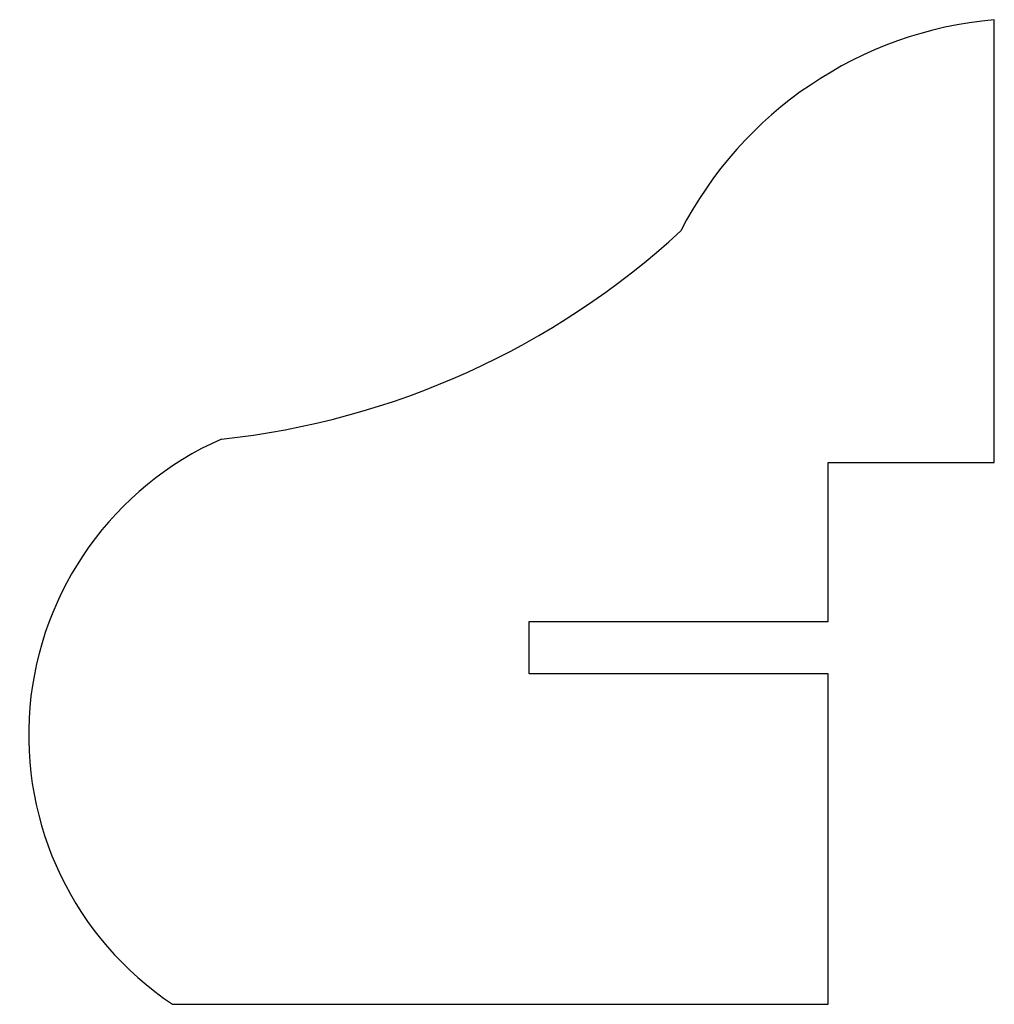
# Model space of a CAD drawing. Header units: millimetres. Extents: x -50.2 to 5.5, y -103.6 to -47.2.
import ezdxf

# ---------------------------------------------------------------- set-up
doc = ezdxf.new("R2010")
doc.units = ezdxf.units.MM
doc.layers.get('0').update_dxf_attribs({"linetype": 'CONTINUOUS'})

msp = doc.modelspace()

# ---------------------------------------------------------------- linework, layer by layer
for p, q in [((5.5, -72.551), (5.5, -47.232)), ((5.5, -72.551), (5.5, -47.232)), ((-4, -81.651), (-4, -72.551)), ((-4, -72.551), (5.5, -72.551)), ((-4, -72.551), (5.5, -72.551)), ((-4, -81.651), (-4, -72.551)), ((-21.1, -81.651), (-4, -81.651)), ((-21.1, -84.651), (-21.1, -81.651)), ((-21.1, -81.651), (-4, -81.651)), ((-21.1, -84.651), (-21.1, -81.651)), ((-4, -84.651), (-21.1, -84.651)), ((-4, -84.651), (-21.1, -84.651)), ((-4, -103.551), (-4, -84.651)), ((-4, -103.551), (-4, -84.651)), ((-41.5, -103.551), (-4, -103.551)), ((-41.5, -103.551), (-4, -103.551))]:
    msp.add_line(p, q)
for centre, radius, start, end in [((7.5, -69.551), 22.408, 95.1206, 152.8271), ((7.5, -69.551), 22.408, 95.1206, 152.8271), ((-43.533, -25.618), 45.856, 276.0427, 312.7008)]:
    msp.add_arc(centre, radius, start, end)
msp.add_ellipse((-31.214, -88.153), major_axis=(-3.317, 18.218), ratio=1, start_param=0.236454, end_param=2.372583)
msp.add_ellipse((-31.214, -88.153), major_axis=(-3.317, 18.218), ratio=1, start_param=0.236454, end_param=2.372583)

doc.saveas('drawing.dxf')
